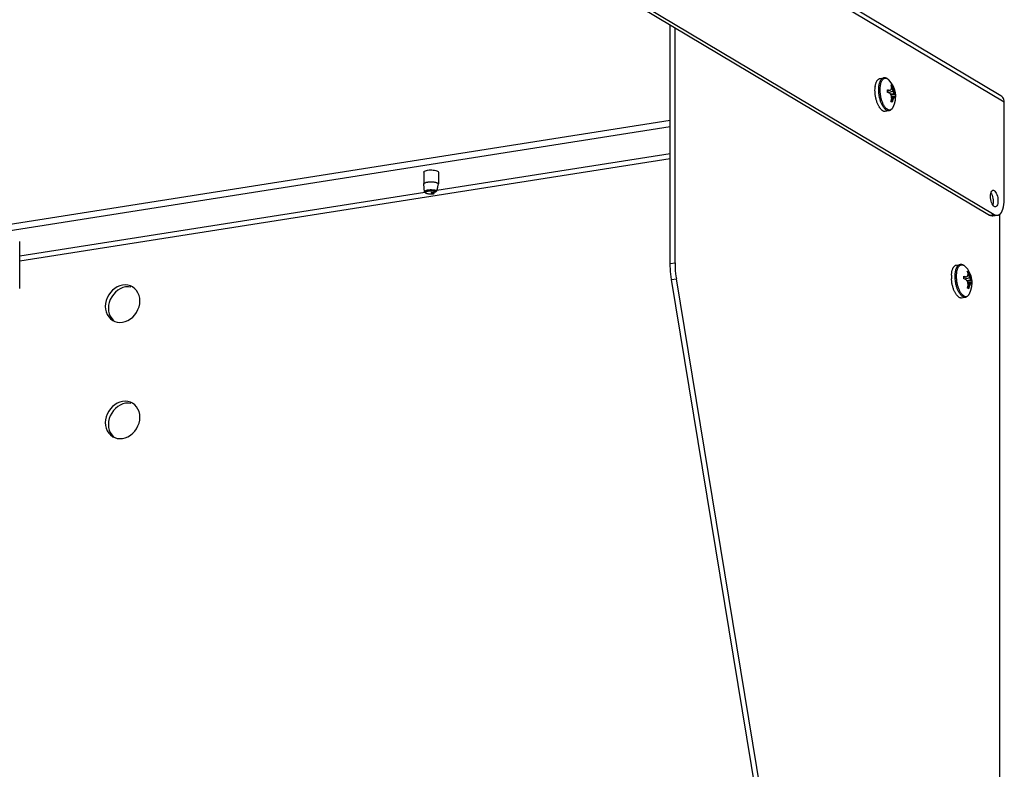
# Model space of a CAD drawing. Header units: inches. Extents: x 0 to 54.4, y 0 to 35.2.
# Tile 4 of 9: x 10 to 21.1, y 14.5 to 22.9. Entities that reach past the tile are written whole.
import ezdxf

# ---------------------------------------------------------------- set-up
doc = ezdxf.new("R2010")
doc.units = ezdxf.units.IN
doc.header["$LTSCALE"] = 2.992
doc.header["$MEASUREMENT"] = 0
doc.layers.get('0').update_dxf_attribs({"linetype": 'CONTINUOUS'})

msp = doc.modelspace()

# ---------------------------------------------------------------- linework, layer by layer
at = {"color": 7, "linetype": 'Continuous'}
for p, q in [((21.069, 22.019), (15.702, 25.217)), ((21.031, 22.092), (15.703, 25.268)), ((15.743, 23.862), (20.955, 20.756)), ((17.308, 20.202), (17.308, 22.889)), ((19.67, 22.286), (19.711, 22.293)), ((19.749, 22.284), (19.753, 22.282)), ((19.613, 22.153), (19.614, 22.171)), ((19.792, 22.216), (19.794, 22.216)), ((19.807, 22.208), (19.798, 22.201)), ((19.807, 22.179), (19.8, 22.175)), ((19.807, 22.208), (19.807, 22.207)), ((19.807, 22.207), (19.807, 22.179)), ((19.807, 22.179), (19.816, 22.18)), ((19.807, 22.179), (19.816, 22.141)), ((19.614, 22.135), (19.613, 22.153)), ((19.754, 22.155), (19.754, 22.159)), ((19.754, 22.159), (19.755, 22.159)), ((19.769, 22.151), (19.754, 22.144)), ((19.755, 22.13), (19.754, 22.13)), ((19.755, 22.159), (19.769, 22.151)), ((19.769, 22.151), (19.777, 22.153)), ((19.816, 22.075), (19.8, 22.077)), ((19.816, 22.075), (19.807, 22.048)), ((19.816, 22.141), (19.829, 22.144)), ((19.816, 22.141), (19.831, 22.114)), ((19.831, 22.084), (19.816, 22.075)), ((19.816, 22.075), (19.829, 22.077)), ((19.831, 22.114), (19.84, 22.115)), ((19.831, 22.114), (19.845, 22.106)), ((19.831, 22.084), (19.84, 22.086)), ((19.845, 22.106), (19.845, 22.105)), ((19.845, 22.081), (19.845, 22.076)), ((19.845, 22.076), (19.845, 22.076)), ((19.642, 22.004), (19.639, 22.012)), ((19.645, 21.997), (19.642, 22.004)), ((19.677, 22.027), (19.675, 22.035)), ((19.792, 22.027), (19.793, 22.028)), ((19.797, 22.024), (19.792, 22.027)), ((19.802, 22.022), (19.797, 22.024)), ((19.807, 22.048), (19.8, 22.051)), ((19.807, 22.048), (19.816, 22.05)), ((19.807, 22.048), (19.807, 22.02)), ((19.807, 22.02), (19.807, 22.019)), ((19.817, 21.963), (19.817, 21.963)), ((21.069, 20.926), (21.069, 22.019)), ((19.728, 21.918), (19.769, 21.924)), ((17.308, 21.74), (9.853, 20.569)), ((17.308, 21.437), (14.682, 21.024)), ((17.308, 21.382), (9.984, 20.231)), ((14.533, 21.231), (14.533, 21.098)), ((14.689, 21.243), (14.695, 21.238)), ((14.698, 21.231), (14.698, 21.229)), ((14.698, 21.231), (14.698, 21.1)), ((14.533, 21.097), (14.533, 21.098)), ((14.542, 21.011), (14.533, 21.097)), ((14.698, 21.098), (14.698, 21.1)), ((14.547, 21.003), (9.984, 20.286)), ((14.557, 20.996), (14.547, 21.004)), ((14.615, 21.003), (14.671, 21.011)), ((14.644, 20.986), (14.615, 21.003)), ((14.644, 20.986), (14.649, 20.992)), ((14.649, 20.992), (14.65, 21.008)), ((14.682, 21.022), (14.671, 21.011)), ((20.913, 20.942), (20.912, 20.96)), ((20.939, 20.862), (20.931, 20.874)), ((20.902, 20.747), (20.955, 20.756)), ((20.941, 20.739), (20.994, 20.747)), ((9.984, 19.921), (9.984, 20.451)), ((17.308, 20.202), (17.362, 20.21)), ((20.53, 20.186), (20.572, 20.193)), ((20.609, 20.184), (20.613, 20.182)), ((20.653, 20.117), (20.654, 20.116)), ((20.667, 20.108), (20.658, 20.102)), ((20.667, 20.079), (20.66, 20.075)), ((20.667, 20.108), (20.667, 20.107)), ((20.667, 20.107), (20.667, 20.079)), ((20.667, 20.079), (20.676, 20.08)), ((20.667, 20.079), (20.676, 20.042)), ((17.323, 20.023), (17.377, 20.032)), ((19.079, 9.369), (17.323, 20.023)), ((20.614, 20.06), (20.615, 20.059)), ((20.614, 20.055), (20.614, 20.06)), ((20.615, 20.03), (20.614, 20.03)), ((20.615, 20.059), (20.629, 20.051)), ((20.629, 20.051), (20.615, 20.044)), ((20.629, 20.051), (20.638, 20.053)), ((20.676, 19.975), (20.66, 19.977)), ((20.676, 19.975), (20.667, 19.948)), ((20.676, 20.042), (20.689, 20.044)), ((20.676, 20.042), (20.691, 20.014)), ((20.691, 19.984), (20.676, 19.975)), ((20.676, 19.975), (20.689, 19.977)), ((20.691, 20.014), (20.7, 20.015)), ((20.691, 20.014), (20.705, 20.006)), ((20.691, 19.984), (20.7, 19.986)), ((20.705, 20.006), (20.705, 20.005)), ((20.705, 19.981), (20.705, 19.976)), ((20.705, 19.976), (20.705, 19.976)), ((20.653, 19.928), (20.653, 19.929)), ((20.658, 19.925), (20.653, 19.928)), ((20.662, 19.922), (20.658, 19.925)), ((20.667, 19.948), (20.66, 19.951)), ((20.667, 19.948), (20.676, 19.95)), ((20.667, 19.948), (20.667, 19.92)), ((20.667, 19.92), (20.667, 19.919)), ((20.677, 19.863), (20.677, 19.863)), ((20.588, 19.818), (20.63, 19.824))]:
    msp.add_line(p, q, dxfattribs=at)
at = {"color": 3, "linetype": 'Continuous'}
for p, q in [((15.69, 23.854), (20.902, 20.747)), ((17.362, 20.21), (17.362, 22.857)), ((19.614, 22.155), (19.613, 22.154)), ((17.308, 21.812), (9.853, 20.64)), ((20.918, 20.999), (20.926, 20.986)), ((20.944, 20.919), (20.945, 20.9)), ((20.917, 20.741), (20.902, 20.747)), ((21.016, 20.757), (21.016, 8.127)), ((19.133, 9.377), (17.377, 20.032)), ((20.474, 20.053), (20.474, 20.035)), ((20.474, 20.035), (20.475, 20.032)), ((11.237, 19.938), (11.208, 19.941)), ((11.237, 18.629), (11.208, 18.632))]:
    msp.add_line(p, q, dxfattribs=at)
at = {"color": 7, "linetype": 'Continuous'}
for points in [[(19.624, 22.23), (19.626, 22.237), (19.628, 22.243), (19.631, 22.248), (19.633, 22.254), (19.636, 22.259), (19.639, 22.263), (19.642, 22.268), (19.645, 22.271), (19.648, 22.275), (19.652, 22.278), (19.655, 22.28), (19.659, 22.282), (19.663, 22.284), (19.666, 22.285), (19.67, 22.286)], [(19.675, 22.035), (19.672, 22.043), (19.67, 22.052), (19.667, 22.061), (19.665, 22.069), (19.663, 22.078), (19.662, 22.087), (19.66, 22.096), (19.659, 22.105), (19.658, 22.115), (19.657, 22.124), (19.656, 22.133), (19.656, 22.142), (19.655, 22.15), (19.655, 22.159), (19.655, 22.168), (19.656, 22.176), (19.656, 22.185), (19.657, 22.193), (19.658, 22.201), (19.659, 22.209), (19.66, 22.216), (19.662, 22.223), (19.663, 22.23), (19.665, 22.237), (19.667, 22.243), (19.67, 22.249), (19.672, 22.255), (19.675, 22.26), (19.677, 22.265), (19.68, 22.27), (19.683, 22.274), (19.686, 22.278), (19.69, 22.281), (19.693, 22.284), (19.697, 22.287), (19.7, 22.289), (19.704, 22.291), (19.708, 22.292), (19.711, 22.293)], [(19.673, 22.193), (19.674, 22.201), (19.675, 22.209), (19.676, 22.216), (19.678, 22.223), (19.679, 22.23), (19.681, 22.237), (19.683, 22.243), (19.686, 22.249), (19.688, 22.254), (19.691, 22.259), (19.694, 22.264), (19.697, 22.269), (19.7, 22.273), (19.703, 22.276), (19.706, 22.279), (19.71, 22.282), (19.713, 22.284), (19.717, 22.286), (19.721, 22.288), (19.725, 22.288), (19.729, 22.289), (19.733, 22.289), (19.737, 22.288), (19.741, 22.288), (19.745, 22.286), (19.749, 22.284)], [(19.751, 22.284), (19.744, 22.288), (19.737, 22.29), (19.73, 22.292), (19.724, 22.293), (19.718, 22.293), (19.711, 22.293)], [(19.769, 22.27), (19.765, 22.274), (19.758, 22.279), (19.751, 22.284)], [(19.766, 22.273), (19.762, 22.276), (19.757, 22.279), (19.753, 22.282)], [(19.614, 22.173), (19.615, 22.178), (19.615, 22.186), (19.616, 22.194), (19.617, 22.202), (19.619, 22.21), (19.62, 22.217), (19.622, 22.224), (19.624, 22.23)], [(19.614, 22.171), (19.616, 22.187), (19.62, 22.201)], [(19.671, 22.16), (19.671, 22.168), (19.671, 22.177), (19.672, 22.185), (19.673, 22.193)], [(19.802, 22.189), (19.801, 22.193), (19.799, 22.197), (19.798, 22.201), (19.796, 22.206), (19.795, 22.211), (19.792, 22.216)], [(19.794, 22.216), (19.795, 22.215), (19.796, 22.215), (19.797, 22.214), (19.799, 22.213), (19.8, 22.212)], [(19.797, 22.163), (19.798, 22.166), (19.799, 22.169), (19.799, 22.172), (19.8, 22.175), (19.801, 22.179), (19.801, 22.182), (19.801, 22.185), (19.802, 22.189)], [(19.8, 22.212), (19.801, 22.212), (19.802, 22.211), (19.803, 22.21), (19.804, 22.21), (19.805, 22.209), (19.807, 22.208)], [(19.807, 22.207), (19.809, 22.202), (19.81, 22.198), (19.812, 22.193), (19.813, 22.189), (19.815, 22.184), (19.816, 22.18)], [(19.816, 22.18), (19.818, 22.175), (19.82, 22.171), (19.822, 22.166), (19.823, 22.161), (19.825, 22.157), (19.826, 22.152), (19.828, 22.148), (19.829, 22.144)], [(19.639, 22.012), (19.636, 22.02), (19.633, 22.029), (19.631, 22.037), (19.628, 22.045), (19.626, 22.054), (19.624, 22.063), (19.622, 22.072), (19.62, 22.081), (19.619, 22.09), (19.617, 22.099), (19.616, 22.108), (19.615, 22.117), (19.615, 22.126), (19.614, 22.133)], [(19.713, 21.984), (19.71, 21.991), (19.706, 21.998), (19.703, 22.005), (19.7, 22.012), (19.697, 22.02), (19.694, 22.028), (19.691, 22.036), (19.688, 22.044), (19.686, 22.053), (19.683, 22.061), (19.681, 22.07), (19.679, 22.079), (19.678, 22.088), (19.676, 22.097), (19.675, 22.106), (19.674, 22.115), (19.673, 22.124), (19.672, 22.133), (19.671, 22.142), (19.671, 22.151), (19.671, 22.16)], [(19.754, 22.14), (19.754, 22.145), (19.754, 22.15), (19.754, 22.155)], [(19.754, 22.13), (19.754, 22.135), (19.754, 22.14)], [(19.755, 22.159), (19.759, 22.158), (19.763, 22.157), (19.767, 22.156), (19.771, 22.155), (19.774, 22.154), (19.777, 22.153)], [(19.777, 22.123), (19.774, 22.124), (19.771, 22.125), (19.767, 22.126), (19.763, 22.127), (19.759, 22.129), (19.755, 22.13)], [(19.816, 22.141), (19.794, 22.135), (19.772, 22.129), (19.766, 22.127)], [(19.777, 22.153), (19.78, 22.154), (19.783, 22.155), (19.785, 22.156), (19.788, 22.158), (19.79, 22.159), (19.793, 22.16), (19.795, 22.161), (19.797, 22.163)], [(19.797, 22.096), (19.795, 22.1), (19.793, 22.103), (19.79, 22.106), (19.788, 22.11), (19.785, 22.113), (19.783, 22.116), (19.78, 22.12), (19.777, 22.123)], [(19.831, 22.114), (19.807, 22.111), (19.788, 22.109)], [(19.845, 22.105), (19.819, 22.104), (19.793, 22.103), (19.793, 22.103)], [(19.802, 22.058), (19.801, 22.063), (19.801, 22.068), (19.801, 22.073), (19.8, 22.078), (19.799, 22.082), (19.799, 22.087), (19.798, 22.092), (19.797, 22.096)], [(19.831, 22.084), (19.807, 22.086), (19.799, 22.087)], [(19.829, 22.077), (19.828, 22.074), (19.826, 22.071), (19.825, 22.067), (19.823, 22.064), (19.822, 22.061), (19.82, 22.057), (19.818, 22.053), (19.816, 22.05)], [(19.829, 22.144), (19.831, 22.14), (19.832, 22.137), (19.834, 22.133), (19.835, 22.13), (19.837, 22.126), (19.838, 22.122), (19.839, 22.119), (19.84, 22.115)], [(19.84, 22.086), (19.839, 22.085), (19.838, 22.084), (19.837, 22.083), (19.835, 22.082), (19.834, 22.08), (19.832, 22.079), (19.831, 22.078), (19.829, 22.077)], [(19.84, 22.115), (19.841, 22.114), (19.842, 22.112), (19.843, 22.111), (19.843, 22.109), (19.844, 22.108), (19.845, 22.106)], [(19.845, 22.076), (19.844, 22.078), (19.843, 22.08), (19.843, 22.081), (19.842, 22.083), (19.841, 22.084), (19.84, 22.086)], [(19.845, 22.105), (19.845, 22.1), (19.845, 22.096), (19.845, 22.091), (19.845, 22.086), (19.845, 22.081)], [(21.069, 22.019), (21.068, 22.034), (21.065, 22.048), (21.059, 22.061), (21.052, 22.073), (21.043, 22.083), (21.031, 22.092)], [(19.699, 21.924), (19.695, 21.927), (19.691, 21.93), (19.686, 21.934), (19.682, 21.938), (19.678, 21.942), (19.674, 21.947), (19.67, 21.952), (19.666, 21.957), (19.663, 21.963), (19.659, 21.969), (19.655, 21.976), (19.652, 21.982), (19.648, 21.99), (19.645, 21.997)], [(19.683, 22.011), (19.68, 22.019), (19.677, 22.027)], [(19.74, 21.931), (19.736, 21.934), (19.732, 21.937), (19.728, 21.94), (19.724, 21.944), (19.72, 21.949), (19.716, 21.953), (19.712, 21.958), (19.708, 21.964), (19.704, 21.97), (19.7, 21.976), (19.697, 21.982), (19.693, 21.989), (19.69, 21.996), (19.686, 22.003), (19.683, 22.011)], [(19.733, 21.957), (19.729, 21.961), (19.725, 21.967), (19.721, 21.972), (19.717, 21.978), (19.713, 21.984)], [(19.753, 21.939), (19.749, 21.942), (19.745, 21.945), (19.741, 21.948), (19.737, 21.952), (19.733, 21.957)], [(19.753, 21.939), (19.757, 21.937), (19.762, 21.935), (19.766, 21.933), (19.77, 21.932), (19.774, 21.932), (19.778, 21.932), (19.782, 21.932), (19.786, 21.933), (19.79, 21.935), (19.793, 21.937), (19.797, 21.939), (19.8, 21.942), (19.804, 21.945), (19.807, 21.948), (19.81, 21.952), (19.813, 21.957), (19.816, 21.961)], [(19.769, 21.924), (19.776, 21.926), (19.782, 21.928), (19.788, 21.931), (19.794, 21.935), (19.8, 21.94), (19.806, 21.946), (19.811, 21.953), (19.816, 21.961), (19.817, 21.963)], [(19.793, 22.028), (19.795, 22.034), (19.796, 22.039), (19.798, 22.044), (19.799, 22.049), (19.801, 22.054), (19.802, 22.058)], [(19.807, 22.019), (19.805, 22.02), (19.802, 22.022)], [(19.816, 22.05), (19.815, 22.045), (19.813, 22.041), (19.812, 22.036), (19.81, 22.031), (19.809, 22.025), (19.807, 22.02)], [(19.699, 21.924), (19.703, 21.922), (19.707, 21.92), (19.711, 21.919), (19.716, 21.918), (19.72, 21.917), (19.724, 21.917), (19.728, 21.918)], [(19.74, 21.931), (19.745, 21.929), (19.749, 21.927), (19.753, 21.925), (19.757, 21.924), (19.761, 21.924), (19.765, 21.924), (19.769, 21.924)], [(14.532, 21.231), (14.533, 21.234), (14.536, 21.239), (14.543, 21.243), (14.552, 21.248), (14.564, 21.251), (14.577, 21.254), (14.593, 21.256), (14.609, 21.256), (14.625, 21.256), (14.641, 21.255), (14.656, 21.253), (14.669, 21.25), (14.68, 21.247), (14.689, 21.243)], [(14.533, 21.229), (14.533, 21.229), (14.532, 21.231)], [(14.695, 21.238), (14.698, 21.233), (14.698, 21.231)], [(14.533, 21.098), (14.533, 21.099), (14.534, 21.101), (14.535, 21.103), (14.537, 21.106), (14.539, 21.108), (14.542, 21.11), (14.546, 21.112), (14.55, 21.113), (14.555, 21.115), (14.56, 21.117), (14.565, 21.118), (14.571, 21.119), (14.578, 21.12), (14.584, 21.121), (14.591, 21.122), (14.598, 21.123), (14.605, 21.123), (14.612, 21.123), (14.62, 21.123), (14.627, 21.123), (14.634, 21.122), (14.641, 21.122), (14.648, 21.121), (14.654, 21.12), (14.66, 21.119), (14.666, 21.118), (14.672, 21.116), (14.677, 21.115), (14.681, 21.113), (14.685, 21.111), (14.689, 21.109)], [(14.682, 21.022), (14.684, 21.032), (14.687, 21.042), (14.689, 21.052), (14.691, 21.062), (14.693, 21.072), (14.695, 21.081), (14.697, 21.09), (14.698, 21.098)], [(14.689, 21.109), (14.691, 21.108), (14.694, 21.106), (14.695, 21.104), (14.697, 21.102), (14.697, 21.1), (14.698, 21.098)], [(14.542, 21.011), (14.542, 21.013), (14.543, 21.015), (14.544, 21.017), (14.546, 21.019), (14.548, 21.021), (14.551, 21.023), (14.555, 21.025), (14.559, 21.026), (14.563, 21.028), (14.568, 21.029), (14.574, 21.031), (14.579, 21.032), (14.585, 21.033), (14.592, 21.033), (14.598, 21.034), (14.605, 21.034), (14.611, 21.035), (14.618, 21.035), (14.625, 21.034), (14.631, 21.034), (14.638, 21.034), (14.644, 21.033), (14.65, 21.032), (14.656, 21.031), (14.661, 21.03), (14.666, 21.028), (14.671, 21.027), (14.675, 21.025), (14.679, 21.023), (14.682, 21.022)], [(14.547, 21.004), (14.545, 21.005), (14.544, 21.007), (14.542, 21.009), (14.542, 21.011)], [(14.557, 20.996), (14.556, 20.997), (14.555, 20.998), (14.553, 21), (14.553, 21.002), (14.553, 21.003), (14.553, 21.005), (14.554, 21.007), (14.556, 21.008), (14.558, 21.01), (14.56, 21.012), (14.563, 21.013), (14.566, 21.015), (14.57, 21.016), (14.574, 21.017), (14.579, 21.018), (14.583, 21.019), (14.588, 21.02), (14.594, 21.021), (14.599, 21.021), (14.605, 21.021), (14.61, 21.022), (14.616, 21.022), (14.621, 21.022), (14.627, 21.021), (14.633, 21.021), (14.638, 21.02), (14.643, 21.02), (14.648, 21.019), (14.653, 21.018), (14.657, 21.017), (14.661, 21.016), (14.665, 21.014), (14.668, 21.013), (14.671, 21.011)], [(14.644, 20.986), (14.639, 20.985), (14.634, 20.984), (14.628, 20.984), (14.623, 20.984), (14.617, 20.984), (14.611, 20.984), (14.606, 20.984), (14.6, 20.984), (14.595, 20.985), (14.589, 20.985), (14.584, 20.986), (14.58, 20.987), (14.575, 20.988), (14.571, 20.989), (14.567, 20.99), (14.564, 20.992), (14.561, 20.993), (14.558, 20.995), (14.557, 20.996)], [(20.912, 20.96), (20.913, 20.977), (20.916, 20.992), (20.92, 21.005), (20.925, 21.016), (20.931, 21.023), (20.939, 21.027), (20.941, 21.027)], [(20.941, 21.027), (20.947, 21.027), (20.955, 21.024), (20.963, 21.017), (20.972, 21.007), (20.979, 20.994), (20.985, 20.979), (20.991, 20.963), (20.995, 20.945), (20.997, 20.927), (20.998, 20.909)], [(20.931, 20.874), (20.925, 20.889), (20.92, 20.906), (20.916, 20.924), (20.913, 20.942)], [(20.955, 20.845), (20.947, 20.852), (20.939, 20.862)], [(20.97, 20.842), (20.963, 20.842), (20.955, 20.845)], [(20.998, 20.909), (20.997, 20.892), (20.995, 20.877), (20.991, 20.864), (20.985, 20.853), (20.979, 20.846), (20.972, 20.842), (20.97, 20.842)], [(20.994, 20.747), (20.999, 20.748), (21.012, 20.754), (21.025, 20.764), (21.036, 20.777), (21.046, 20.795), (21.054, 20.816), (21.061, 20.84), (21.065, 20.867), (21.068, 20.895), (21.069, 20.926)], [(20.955, 20.756), (20.97, 20.749), (20.985, 20.746), (20.994, 20.747)], [(17.323, 20.023), (17.319, 20.053), (17.315, 20.083), (17.312, 20.113), (17.31, 20.143), (17.309, 20.173), (17.308, 20.202)], [(20.486, 20.137), (20.488, 20.143), (20.491, 20.149), (20.493, 20.154), (20.496, 20.159), (20.499, 20.163), (20.502, 20.168), (20.505, 20.171), (20.508, 20.175), (20.512, 20.178), (20.515, 20.18), (20.519, 20.183), (20.523, 20.184), (20.527, 20.185), (20.53, 20.186)], [(20.535, 19.935), (20.532, 19.944), (20.53, 19.952), (20.527, 19.961), (20.525, 19.97), (20.524, 19.978), (20.522, 19.987), (20.52, 19.997), (20.519, 20.006), (20.518, 20.015), (20.517, 20.024), (20.516, 20.033), (20.516, 20.042), (20.515, 20.051), (20.515, 20.059), (20.515, 20.068), (20.516, 20.076), (20.516, 20.085), (20.517, 20.093), (20.518, 20.101), (20.519, 20.109), (20.52, 20.116), (20.522, 20.123), (20.524, 20.13), (20.525, 20.137), (20.527, 20.143), (20.53, 20.149), (20.532, 20.155), (20.535, 20.16), (20.537, 20.165), (20.54, 20.17), (20.543, 20.174), (20.547, 20.178), (20.55, 20.181), (20.553, 20.184), (20.557, 20.187), (20.56, 20.189), (20.564, 20.191), (20.568, 20.192), (20.572, 20.193)], [(20.533, 20.093), (20.534, 20.101), (20.535, 20.109), (20.536, 20.116), (20.538, 20.123), (20.54, 20.13), (20.541, 20.137), (20.544, 20.143), (20.546, 20.149), (20.548, 20.154), (20.551, 20.16), (20.554, 20.164), (20.557, 20.169), (20.56, 20.173), (20.563, 20.176), (20.566, 20.179), (20.57, 20.182), (20.574, 20.184), (20.577, 20.186), (20.581, 20.188), (20.585, 20.189), (20.589, 20.189), (20.593, 20.189), (20.597, 20.189), (20.601, 20.188), (20.605, 20.186), (20.609, 20.184)], [(20.611, 20.184), (20.604, 20.188), (20.597, 20.19), (20.591, 20.192), (20.584, 20.193), (20.578, 20.193), (20.572, 20.193)], [(20.629, 20.17), (20.625, 20.174), (20.618, 20.179), (20.611, 20.184)], [(20.626, 20.173), (20.622, 20.176), (20.618, 20.179), (20.613, 20.182)], [(20.475, 20.073), (20.475, 20.078), (20.476, 20.086), (20.477, 20.094)], [(20.477, 20.094), (20.478, 20.102), (20.479, 20.11), (20.48, 20.117), (20.482, 20.124), (20.484, 20.13), (20.486, 20.137)], [(20.531, 20.06), (20.531, 20.068), (20.532, 20.077), (20.532, 20.085), (20.533, 20.093)], [(20.662, 20.089), (20.661, 20.093), (20.659, 20.097), (20.658, 20.102), (20.657, 20.106), (20.655, 20.111), (20.653, 20.117)], [(20.654, 20.116), (20.655, 20.115), (20.656, 20.115), (20.658, 20.114), (20.659, 20.113), (20.66, 20.113)], [(20.657, 20.063), (20.658, 20.066), (20.659, 20.069), (20.66, 20.072), (20.66, 20.075), (20.661, 20.079), (20.661, 20.082), (20.662, 20.085), (20.662, 20.089)], [(20.66, 20.113), (20.661, 20.112), (20.662, 20.111), (20.663, 20.11), (20.665, 20.11), (20.666, 20.109), (20.667, 20.108)], [(20.667, 20.107), (20.669, 20.102), (20.671, 20.098), (20.672, 20.093), (20.674, 20.089), (20.675, 20.084), (20.676, 20.08)], [(20.676, 20.08), (20.678, 20.075), (20.68, 20.071), (20.682, 20.066), (20.683, 20.061), (20.685, 20.057), (20.687, 20.053), (20.688, 20.048), (20.689, 20.044)], [(11.255, 19.939), (11.231, 19.951), (11.203, 19.959), (11.173, 19.962), (11.143, 19.959), (11.113, 19.952), (11.083, 19.94), (11.055, 19.923), (11.029, 19.902), (11.005, 19.877), (10.986, 19.849), (10.97, 19.818), (10.958, 19.786), (10.951, 19.754), (10.948, 19.721)], [(20.496, 19.92), (20.493, 19.929), (20.491, 19.937), (20.488, 19.946), (20.486, 19.954), (20.484, 19.963), (20.482, 19.972), (20.48, 19.981), (20.479, 19.99), (20.478, 19.999), (20.477, 20.008), (20.476, 20.017), (20.475, 20.026), (20.475, 20.032)], [(20.577, 19.878), (20.574, 19.884), (20.57, 19.891), (20.566, 19.898), (20.563, 19.905), (20.56, 19.912), (20.557, 19.92), (20.554, 19.928), (20.551, 19.936), (20.548, 19.944), (20.546, 19.953), (20.544, 19.961), (20.541, 19.97), (20.54, 19.979), (20.538, 19.988), (20.536, 19.997), (20.535, 20.006), (20.534, 20.015), (20.533, 20.024), (20.532, 20.033), (20.532, 20.042), (20.531, 20.051), (20.531, 20.06)], [(20.615, 20.04), (20.615, 20.045), (20.615, 20.05), (20.614, 20.055)], [(20.614, 20.03), (20.614, 20.035), (20.615, 20.04)], [(20.615, 20.059), (20.619, 20.058), (20.624, 20.057), (20.627, 20.056), (20.631, 20.055), (20.634, 20.054), (20.638, 20.053)], [(20.638, 20.023), (20.634, 20.024), (20.631, 20.025), (20.627, 20.026), (20.624, 20.028), (20.619, 20.029), (20.615, 20.03)], [(20.676, 20.042), (20.654, 20.035), (20.632, 20.029), (20.626, 20.027)], [(20.638, 20.053), (20.64, 20.054), (20.643, 20.055), (20.646, 20.057), (20.648, 20.058), (20.651, 20.059), (20.653, 20.06), (20.655, 20.061), (20.657, 20.063)], [(20.657, 19.996), (20.655, 20), (20.653, 20.003), (20.651, 20.006), (20.648, 20.01), (20.646, 20.013), (20.643, 20.017), (20.64, 20.02), (20.638, 20.023)], [(20.691, 20.014), (20.667, 20.011), (20.648, 20.009)], [(20.705, 20.005), (20.679, 20.004), (20.653, 20.003), (20.653, 20.003)], [(20.653, 19.929), (20.655, 19.934), (20.657, 19.939), (20.658, 19.944), (20.659, 19.949), (20.661, 19.954), (20.662, 19.958)], [(20.662, 19.958), (20.662, 19.963), (20.661, 19.968), (20.661, 19.973), (20.66, 19.978), (20.66, 19.983), (20.659, 19.987), (20.658, 19.992), (20.657, 19.996)], [(20.691, 19.984), (20.667, 19.986), (20.659, 19.987)], [(20.689, 19.977), (20.688, 19.974), (20.687, 19.971), (20.685, 19.967), (20.683, 19.964), (20.682, 19.961), (20.68, 19.957), (20.678, 19.954), (20.676, 19.95)], [(20.689, 20.044), (20.691, 20.04), (20.692, 20.037), (20.694, 20.033), (20.695, 20.03), (20.697, 20.026), (20.698, 20.023), (20.699, 20.019), (20.7, 20.015)], [(20.7, 19.986), (20.699, 19.985), (20.698, 19.984), (20.697, 19.983), (20.695, 19.982), (20.694, 19.981), (20.692, 19.979), (20.691, 19.978), (20.689, 19.977)], [(20.7, 20.015), (20.701, 20.014), (20.702, 20.012), (20.703, 20.011), (20.704, 20.009), (20.704, 20.008), (20.705, 20.006)], [(20.705, 19.976), (20.704, 19.978), (20.704, 19.98), (20.703, 19.981), (20.702, 19.983), (20.701, 19.984), (20.7, 19.986)], [(20.705, 20.005), (20.705, 20.001), (20.705, 19.996), (20.705, 19.991), (20.705, 19.986), (20.705, 19.981)], [(11.338, 19.782), (11.335, 19.814), (11.328, 19.845), (11.316, 19.873), (11.3, 19.898), (11.281, 19.92), (11.255, 19.939)], [(20.502, 19.905), (20.499, 19.912), (20.496, 19.92)], [(20.559, 19.824), (20.555, 19.827), (20.551, 19.83), (20.547, 19.834), (20.543, 19.838), (20.538, 19.842), (20.534, 19.847), (20.53, 19.852), (20.527, 19.857), (20.523, 19.863), (20.519, 19.869), (20.515, 19.876), (20.512, 19.883), (20.508, 19.89), (20.505, 19.897), (20.502, 19.905)], [(20.543, 19.911), (20.54, 19.919), (20.537, 19.927), (20.535, 19.935)], [(20.601, 19.831), (20.596, 19.834), (20.592, 19.837), (20.588, 19.84), (20.584, 19.844), (20.58, 19.849), (20.576, 19.853), (20.572, 19.858), (20.568, 19.864), (20.564, 19.87), (20.56, 19.876), (20.557, 19.882), (20.553, 19.889), (20.55, 19.896), (20.547, 19.903), (20.543, 19.911)], [(20.593, 19.857), (20.589, 19.861), (20.585, 19.867), (20.581, 19.872), (20.577, 19.878)], [(20.613, 19.839), (20.609, 19.842), (20.605, 19.845), (20.601, 19.848), (20.597, 19.852), (20.593, 19.857)], [(20.613, 19.839), (20.618, 19.837), (20.622, 19.835), (20.626, 19.833), (20.63, 19.833), (20.634, 19.832), (20.638, 19.832), (20.642, 19.833), (20.646, 19.833), (20.65, 19.835), (20.653, 19.837), (20.657, 19.839), (20.661, 19.842), (20.664, 19.845), (20.667, 19.848), (20.67, 19.852), (20.673, 19.857), (20.676, 19.862)], [(20.63, 19.824), (20.636, 19.826), (20.642, 19.828), (20.648, 19.831), (20.654, 19.835), (20.66, 19.84), (20.666, 19.846), (20.671, 19.853), (20.676, 19.861), (20.677, 19.863)], [(20.667, 19.919), (20.666, 19.92), (20.662, 19.922)], [(20.676, 19.95), (20.675, 19.945), (20.674, 19.941), (20.672, 19.936), (20.671, 19.931), (20.669, 19.926), (20.667, 19.92)], [(11.031, 19.563), (11.055, 19.552), (11.083, 19.544), (11.113, 19.541), (11.143, 19.543), (11.173, 19.55), (11.203, 19.563), (11.231, 19.58), (11.257, 19.601), (11.281, 19.626), (11.3, 19.653), (11.316, 19.684), (11.328, 19.716), (11.335, 19.748), (11.338, 19.782)], [(20.559, 19.824), (20.563, 19.822), (20.568, 19.82), (20.572, 19.819), (20.576, 19.818), (20.58, 19.817), (20.584, 19.817), (20.588, 19.818)], [(20.601, 19.831), (20.605, 19.829), (20.609, 19.827), (20.613, 19.825), (20.617, 19.824), (20.621, 19.824), (20.625, 19.824), (20.63, 19.824)], [(10.948, 19.721), (10.951, 19.688), (10.958, 19.658)], [(10.958, 19.658), (10.97, 19.629), (10.986, 19.604), (11.005, 19.582), (11.031, 19.563)], [(11.255, 18.63), (11.231, 18.642), (11.203, 18.65), (11.173, 18.653), (11.143, 18.65), (11.113, 18.643), (11.083, 18.631), (11.055, 18.614), (11.029, 18.593), (11.005, 18.568), (10.986, 18.54), (10.97, 18.509), (10.958, 18.477), (10.951, 18.445), (10.948, 18.412)], [(11.338, 18.473), (11.335, 18.505), (11.328, 18.536), (11.316, 18.564), (11.3, 18.589), (11.281, 18.611), (11.255, 18.63)], [(10.948, 18.412), (10.951, 18.379), (10.958, 18.349)], [(11.031, 18.254), (11.055, 18.243), (11.083, 18.235), (11.113, 18.232), (11.143, 18.234), (11.173, 18.241), (11.203, 18.254), (11.231, 18.27), (11.257, 18.292), (11.281, 18.317), (11.3, 18.344), (11.316, 18.375), (11.328, 18.407), (11.335, 18.439), (11.338, 18.473)], [(10.958, 18.349), (10.97, 18.32), (10.986, 18.295), (11.005, 18.273), (11.031, 18.254)]]:
    msp.add_lwpolyline(points, dxfattribs=at)
at = {"color": 3, "linetype": 'Continuous'}
for points in [[(20.926, 20.986), (20.932, 20.971), (20.937, 20.954), (20.941, 20.937), (20.944, 20.919)], [(20.945, 20.9), (20.944, 20.883), (20.941, 20.868), (20.939, 20.861)], [(20.941, 20.739), (20.931, 20.738), (20.917, 20.741)], [(17.362, 20.21), (17.362, 20.181), (17.363, 20.152), (17.365, 20.122), (17.368, 20.092), (17.372, 20.062), (17.377, 20.032)], [(20.475, 20.073), (20.474, 20.071), (20.474, 20.053)], [(11.208, 19.941), (11.177, 19.939), (11.147, 19.932), (11.117, 19.919), (11.089, 19.902), (11.063, 19.881), (11.04, 19.856), (11.02, 19.828), (11.004, 19.798), (10.992, 19.766), (10.985, 19.734), (10.983, 19.7)], [(10.983, 19.7), (10.985, 19.668), (10.992, 19.637), (11.004, 19.609)], [(11.004, 19.609), (11.02, 19.584), (11.04, 19.562)], [(11.208, 18.632), (11.177, 18.63), (11.147, 18.623), (11.117, 18.61), (11.089, 18.593), (11.063, 18.572), (11.04, 18.547), (11.02, 18.519), (11.004, 18.489), (10.992, 18.457), (10.985, 18.424), (10.983, 18.391)], [(10.983, 18.391), (10.985, 18.359), (10.992, 18.328), (11.004, 18.3)], [(11.004, 18.3), (11.02, 18.275), (11.04, 18.253)]]:
    msp.add_lwpolyline(points, dxfattribs=at)
at = {"color": 7, "linetype": 'Continuous'}
for centre in [(19.584, 22.084), (20.445, 19.984)]:
    msp.add_arc(centre, 0.262, 332.5743, 45.2868, dxfattribs=at)

doc.saveas('drawing.dxf')
